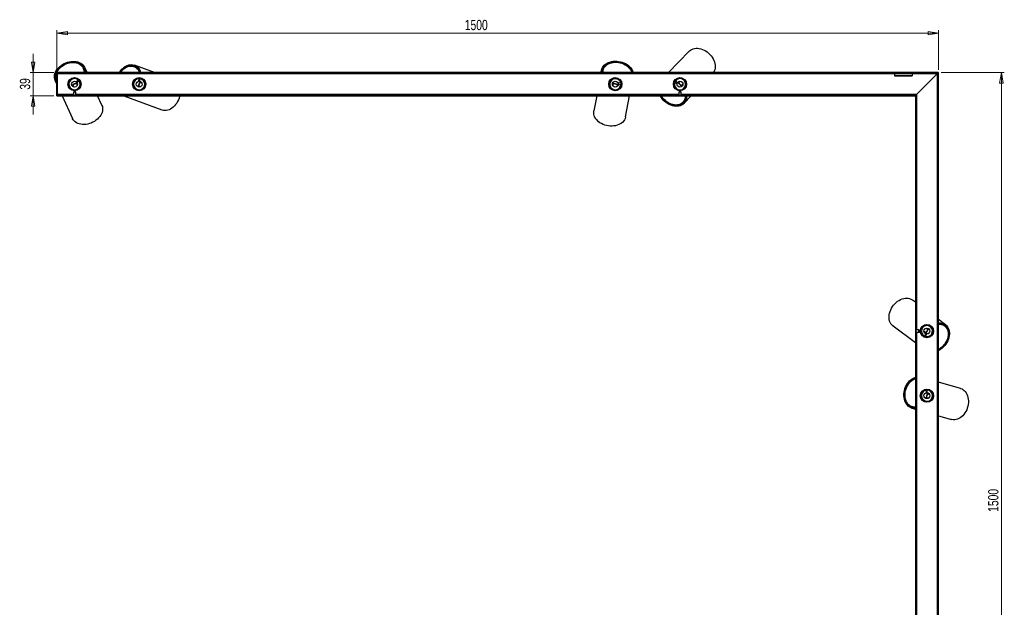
# Model space of a CAD drawing. Header units: millimetres. Extents: x 50 to 1141, y 437 to 837.
# Tile 3 of 4: x 412 to 747, y 637 to 837. Entities that reach past the tile are written whole.
import ezdxf

# ---------------------------------------------------------------- set-up
doc = ezdxf.new("R2010")
doc.units = ezdxf.units.MM
doc.styles.add('SLDTEXTSTYLE0', font='TXT', dxfattribs={"width": 0.75})
doc.dimstyles.new('SLDDIMSTYLE1', dxfattribs={"dimtxt": 3.5, "dimasz": 3.556, "dimexe": 0, "dimexo": 0.0625, "dimgap": 0.875, "dimtad": 1, "dimdec": 0, "dimlfac": 5, "dimrnd": 1e-09, "dimzin": 12, "dimdsep": 46, "dimtxsty": 'SLDTEXTSTYLE0', "dimblk1": 'CLOSED', "dimblk2": 'CLOSED', "dimsah": 1, "dimcen": 0.09, "dimadec": 0, "dimazin": 3, "dimtfac": 1, "dimtdec": 0, "dimtmove": 0, "dimatfit": 0, "dimldrblk": 'CLOSED', "dimfxl": 0, "dimfrac": 2, "dimtolj": 1, "dimtzin": 12, "dimarcsym": 0})
doc.dimstyles.new('SLDDIMSTYLE2', dxfattribs={"dimtxt": 3.5, "dimasz": 3.556, "dimexe": 0, "dimexo": 0.0625, "dimgap": 0.875, "dimtad": 1, "dimdec": 0, "dimlfac": 5, "dimrnd": 1e-09, "dimzin": 12, "dimdsep": 46, "dimtxsty": 'SLDTEXTSTYLE0', "dimblk1": 'CLOSED', "dimblk2": 'CLOSED', "dimsah": 1, "dimcen": 0.09, "dimadec": 0, "dimazin": 3, "dimtfac": 1, "dimtdec": 0, "dimtofl": 0, "dimtmove": 0, "dimatfit": 3, "dimldrblk": 'CLOSED', "dimfxl": 0, "dimfrac": 2, "dimtolj": 1, "dimtzin": 12, "dimarcsym": 0})

# ---------------------------------------------------------------- blocks, each defined once
blk = doc.blocks.new('_Closed')
at = {"color": 0, "linetype": 'ByBlock', "lineweight": -2}
for p, q in [((-1, 0.166667), (0, 0)), ((-1, 0.166667), (-1, -0.166667)), ((0, 0), (-1, -0.166667)), ((0, 0), (-1, 0))]:
    blk.add_line(p, q, dxfattribs=at)
blk = doc.blocks.new('_D_1')
at = {"color": 7, "linetype": 'Continuous', "lineweight": 0}
for p, q in [((416.57, 818.65), (416.57, 825)), ((423.66, 818.65), (415.57, 818.65)), ((416.57, 818.65), (416.57, 810.79)), ((423.66, 810.79), (415.57, 810.79)), ((416.57, 810.79), (416.57, 804.44))]:
    blk.add_line(p, q, dxfattribs=at)
at = {"color": 7, "linetype": 'Continuous', "lineweight": 18, "xscale": 3.556, "yscale": 3.556}
for p, rotation in [((416.57, 818.65, 9.65), 270.0000000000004), ((416.57, 810.79, 9.65), 90.0000000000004)]:
    blk.add_blockref('_Closed', p, dxfattribs=dict(at, rotation=rotation))
at = {"color": 7, "linetype": 'Continuous', "lineweight": 18, "insert": (412.06, 812.85), "char_height": 3.5, "attachment_point": 1, "rotation": 90, "style": 'SLDTEXTSTYLE0'}
blk.add_mtext('39', dxfattribs=at)
blk = doc.blocks.new('_D_2')
at = {"color": 7, "linetype": 'Continuous', "lineweight": 0}
for p, q in [((424.66, 819.49), (424.66, 833.11)), ((424.66, 832.11), (724.62, 832.11)), ((724.62, 819.6), (724.62, 833.11))]:
    blk.add_line(p, q, dxfattribs=at)
at = {"color": 7, "linetype": 'Continuous', "lineweight": 18, "xscale": 3.556, "yscale": 3.556, "rotation": 180.000000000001}
blk.add_blockref('_Closed', (424.66, 832.11, 9.65), dxfattribs=at)
at = {"color": 7, "linetype": 'Continuous', "lineweight": 18, "xscale": 3.556, "yscale": 3.556}
blk.add_blockref('_Closed', (724.62, 832.11, 9.65), dxfattribs=at)
at = {"color": 7, "linetype": 'Continuous', "lineweight": 18, "insert": (563.44, 836.62), "char_height": 3.5, "attachment_point": 1, "style": 'SLDTEXTSTYLE0'}
blk.add_mtext('1500', dxfattribs=at)
blk = doc.blocks.new('_D_3')
at = {"color": 7, "linetype": 'Continuous', "lineweight": 0}
for p, q in [((725.57, 818.65), (747.02, 818.65)), ((746.02, 818.65), (746.02, 518.69)), ((725.6, 518.69), (747.02, 518.69))]:
    blk.add_line(p, q, dxfattribs=at)
at = {"color": 7, "linetype": 'Continuous', "lineweight": 18, "xscale": 3.556, "yscale": 3.556}
for p, rotation in [((746.02, 818.65, 9.65), 90.0000000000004), ((746.02, 518.69, 9.65), 270.0000000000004)]:
    blk.add_blockref('_Closed', p, dxfattribs=dict(at, rotation=rotation))
at = {"color": 7, "linetype": 'Continuous', "lineweight": 18, "insert": (741.51, 669.15), "char_height": 3.5, "attachment_point": 1, "rotation": 90, "style": 'SLDTEXTSTYLE0'}
blk.add_mtext('1500', dxfattribs=at)

msp = doc.modelspace()

# ---------------------------------------------------------------- linework, layer by layer
at = {"color": 7, "linetype": 'Continuous', "lineweight": 25}
for p, q in [((639.83, 825.95), (632.81, 818.65)), ((451.12, 820.84), (451.06, 820.66)), ((457.84, 818.65), (451.07, 821.19)), ((424.66, 818.65), (424.66, 818.49)), ((724.57, 818.65), (424.66, 818.65)), ((424.66, 810.95), (424.66, 818.49)), ((724.57, 818.49), (424.66, 818.49)), ((424.86, 810.95), (424.86, 818.49)), ((433.76, 819.97), (433.65, 820.21)), ((433.9, 820.14), (433.72, 820.06)), ((433.93, 819.49), (434.06, 819.55)), ((434.92, 818.65), (434.11, 820.42)), ((451.15, 820.63), (450.9, 820.72)), ((451.6, 820.41), (451.65, 820.54)), ((609.95, 819.43), (609.8, 818.65)), ((610.41, 819.17), (610.22, 819.21)), ((610.44, 819.34), (610.39, 819.07)), ((709.66, 818.49), (709.66, 818.44)), ((709.66, 818.44), (709.66, 817.79)), ((709.66, 818.44), (715.66, 818.44)), ((709.66, 817.79), (715.66, 817.79)), ((709.66, 817.79), (709.66, 817.61)), ((709.66, 817.61), (715.66, 817.61)), ((715.66, 818.49), (715.66, 818.44)), ((715.66, 818.44), (715.66, 817.79)), ((715.66, 817.79), (715.66, 817.61)), ((724.22, 818.25), (717.16, 811.19)), ((724.62, 818.6), (724.46, 818.6)), ((724.46, 518.69), (724.46, 818.6)), ((724.57, 818.65), (724.57, 818.49)), ((724.62, 518.69), (724.62, 818.6)), ((424.1, 815.86), (424.66, 814.62)), ((424.62, 815.91), (424.44, 815.83)), ((424.55, 816.07), (424.66, 815.83)), ((428.52, 814.19), (428.47, 814.19)), ((428.63, 815.56), (428.6, 815.62)), ((428.77, 815.85), (428.75, 815.9)), ((428.83, 816.03), (428.93, 816.07)), ((428.86, 816.07), (428.96, 816.12)), ((430.24, 813.95), (430.07, 814.32)), ((430.72, 816.92), (430.82, 816.96)), ((430.78, 816.91), (430.87, 816.96)), ((431.02, 816.94), (431.05, 816.88)), ((431.89, 816.17), (431.26, 815.57)), ((431.26, 815.57), (431.54, 815.28)), ((431.33, 816.86), (431.36, 816.8)), ((431.35, 814.9), (431.51, 814.53)), ((431.54, 815.28), (432.16, 815.88)), ((432.49, 816.02), (432.46, 815.99)), ((432.58, 815.89), (432.54, 815.85)), ((432.7, 815.68), (432.66, 815.64)), ((450.43, 814.41), (450.47, 814.51)), ((450.44, 814.35), (450.48, 814.45)), ((450.53, 814.18), (450.47, 814.2)), ((451.15, 816.31), (451.19, 816.42)), ((451.19, 816.36), (451.23, 816.45)), ((451.35, 816.54), (451.41, 816.52)), ((451.62, 816.71), (451.68, 816.69)), ((452.5, 816.61), (452.48, 815.74)), ((452.48, 815.74), (452.88, 815.73)), ((452.88, 815.73), (452.9, 816.6)), ((453.02, 815.33), (453.4, 815.19)), ((453.04, 816.93), (453.04, 816.88)), ((453.19, 816.9), (453.19, 816.85)), ((453.42, 816.83), (453.42, 816.78)), ((454.64, 815.68), (454.7, 815.66)), ((612.5, 815.14), (612.46, 815.16)), ((612.56, 815.37), (612.52, 815.4)), ((612.61, 815.52), (612.57, 815.55)), ((613.48, 816.58), (613.5, 816.64)), ((613.77, 816.73), (613.78, 816.79)), ((613.88, 814.33), (613.95, 814.73)), ((613.92, 816.84), (614.02, 816.82)), ((613.97, 816.86), (614.08, 816.84)), ((615.33, 814.47), (615.25, 814.07)), ((616.5, 815.2), (615.64, 815.07)), ((615.64, 815.07), (615.7, 814.67)), ((615.7, 814.67), (616.56, 814.8)), ((615.97, 816.48), (616.08, 816.46)), ((616.02, 816.45), (616.12, 816.43)), ((616.24, 816.32), (616.22, 816.26)), ((616.45, 816.09), (616.43, 816.02)), ((616.88, 814.33), (616.83, 814.32)), ((616.91, 814.73), (616.86, 814.72)), ((616.91, 814.57), (616.86, 814.56)), ((634.42, 814.55), (634.46, 814.6)), ((634.46, 814.23), (634.51, 814.28)), ((634.77, 815.94), (634.82, 815.92)), ((634.86, 816.07), (634.91, 816.05)), ((634.86, 815.32), (635.65, 814.96)), ((635.02, 816.25), (635.06, 816.23)), ((635.82, 815.32), (635.03, 815.68)), ((635.65, 814.96), (635.82, 815.32)), ((636.24, 815.29), (636.52, 815.58)), ((636.55, 816.91), (636.6, 816.97)), ((637.53, 814.61), (637.25, 814.32)), ((638.91, 814.75), (638.86, 814.7)), ((424.66, 810.79), (424.66, 810.95)), ((424.66, 810.95), (716.66, 810.95)), ((424.66, 810.79), (716.66, 810.79)), ((426.41, 810.79), (429.92, 803.07)), ((428.57, 814.04), (428.52, 814.04)), ((428.65, 813.82), (428.6, 813.81)), ((429.86, 812.61), (429.83, 812.68)), ((430.66, 812.39), (430.26, 811.99)), ((430.26, 811.99), (430.26, 810.95)), ((430.26, 811.99), (430.26, 811.99)), ((431.06, 811.99), (430.26, 811.99)), ((431.06, 811.99), (430.66, 812.39)), ((431.06, 810.95), (431.06, 811.99)), ((432.74, 814.01), (432.77, 813.94)), ((439.93, 807.63), (438.49, 810.79)), ((447.48, 810.79), (460.36, 805.95)), ((450.63, 813.88), (450.56, 813.9)), ((451.52, 812.84), (451.48, 812.8)), ((451.65, 812.76), (451.62, 812.72)), ((451.87, 812.66), (451.84, 812.62)), ((452.9, 813.88), (452.53, 814.02)), ((453.58, 812.66), (453.51, 812.69)), ((608.33, 810.79), (607.35, 805.62)), ((612.8, 813.46), (612.81, 813.53)), ((615.95, 812.94), (615.94, 812.87)), ((618.16, 803.59), (619.52, 810.79)), ((634.58, 814.02), (634.5, 814.09)), ((634.6, 813.96), (634.52, 814.04)), ((636.06, 812.55), (635.99, 812.62)), ((636.12, 812.53), (636.04, 812.61)), ((636.66, 812.39), (636.26, 811.99)), ((636.26, 811.99), (636.26, 810.95)), ((636.26, 811.99), (636.26, 811.99)), ((637.06, 811.99), (636.26, 811.99)), ((636.31, 812.55), (636.27, 812.5)), ((636.63, 812.52), (636.58, 812.47)), ((637.06, 811.99), (636.66, 812.39)), ((637.06, 810.95), (637.06, 811.99)), ((637.93, 812.92), (637.96, 812.88)), ((638.02, 808.19), (640.51, 810.79)), ((638.06, 813.02), (638.08, 812.97)), ((638.24, 813.18), (638.26, 813.13)), ((709.66, 811.15), (709.66, 810.95)), ((715.66, 811.15), (709.66, 811.15)), ((715.66, 811.15), (715.66, 810.95)), ((716.66, 810.79), (716.66, 810.95)), ((716.66, 810.95), (716.66, 810.95)), ((637.66, 808.54), (637.84, 808.73)), ((637.78, 808.66), (637.92, 808.53)), ((638.26, 809.03), (638.16, 809.13)), ((716.76, 810.69), (716.92, 810.69)), ((716.76, 810.69), (716.76, 518.69)), ((716.92, 810.69), (716.92, 518.69)), ((716.92, 810.69), (716.92, 810.69)), ((716.76, 740.48), (715.73, 741.25)), ((726.99, 732.85), (724.62, 734.62)), ((709.15, 732.44), (716.76, 726.76)), ((717.96, 731.09), (716.92, 731.09)), ((718.36, 730.69), (717.96, 731.09)), ((717.96, 731.08), (717.96, 731.09)), ((717.96, 730.29), (717.96, 731.08)), ((717.96, 730.29), (718.36, 730.69)), ((718.52, 730.31), (718.46, 730.35)), ((720.17, 730.2), (719.85, 730.44)), ((720.38, 732.92), (720.44, 732.87)), ((720.69, 731.56), (721.01, 731.32)), ((722.02, 732.44), (722.06, 732.47)), ((722.2, 732.29), (722.24, 732.32)), ((722.31, 732.17), (722.35, 732.2)), ((722.92, 730.37), (722.85, 730.28)), ((722.92, 730.42), (722.86, 730.34)), ((722.88, 730.93), (722.93, 730.89)), ((722.89, 730.61), (722.94, 730.57)), ((726.14, 732.98), (726.05, 732.87)), ((726.69, 732.45), (726.48, 732.61)), ((726.56, 732.55), (726.68, 732.7)), ((716.92, 730.29), (717.96, 730.29)), ((719.37, 728.87), (719.39, 728.92)), ((719.57, 728.74), (719.59, 728.78)), ((719.71, 728.66), (719.73, 728.71)), ((720.19, 729.77), (719.93, 728.95)), ((720.57, 729.65), (720.19, 729.77)), ((720.31, 728.83), (720.57, 729.65)), ((721.14, 728.48), (721.08, 728.52)), ((721.44, 728.57), (721.39, 728.6)), ((721.64, 728.71), (721.58, 728.62)), ((721.7, 728.73), (721.63, 728.64)), ((719.05, 710.15), (719.08, 710.26)), ((719.09, 710.2), (719.12, 710.3)), ((719.23, 710.4), (719.29, 710.38)), ((719.48, 710.59), (719.55, 710.57)), ((720.37, 710.56), (720.43, 709.69)), ((720.83, 709.72), (720.77, 710.59)), ((720.88, 710.93), (720.88, 710.88)), ((721.03, 710.91), (721.04, 710.86)), ((721.27, 710.86), (721.27, 710.81)), ((732.09, 711.19), (724.62, 713.29)), ((718.5, 708.19), (718.52, 708.3)), ((718.51, 708.14), (718.54, 708.24)), ((718.61, 707.98), (718.55, 707.99)), ((718.73, 707.68), (718.67, 707.7)), ((720.43, 709.69), (720.83, 709.72)), ((721, 707.87), (720.62, 707.98)), ((721, 709.33), (721.38, 709.22)), ((722.58, 709.82), (722.65, 709.8)), ((715.58, 704.42), (716.76, 704.08)), ((715.71, 704.9), (715.97, 704.82)), ((715.87, 704.85), (715.82, 704.66)), ((716.43, 704.6), (716.46, 704.73)), ((719.71, 706.72), (719.68, 706.68)), ((719.85, 706.65), (719.82, 706.61)), ((720.08, 706.57), (720.05, 706.53)), ((721.78, 706.72), (721.71, 706.74)), ((724.62, 701.87), (729.1, 700.6))]:
    msp.add_line(p, q, dxfattribs=at)
at = {"color": 8, "linetype": 'Continuous', "lineweight": 25}
for p, q in [((709.66, 818.25), (424.86, 818.25)), ((724.22, 818.25), (715.66, 818.25)), ((724.22, 818.25), (724.22, 518.89)), ((430.26, 811.19), (424.86, 811.19)), ((636.26, 811.19), (431.06, 811.19)), ((717.16, 811.19), (637.06, 811.19)), ((717.16, 811.19), (717.16, 731.09)), ((717.16, 730.29), (717.16, 525.09))]:
    msp.add_line(p, q, dxfattribs=at)
at = {"color": 7, "linetype": 'Continuous', "lineweight": 25, "flags": 128}
for points in [[(639.83, 825.95), (639.91, 826.03), (640.27, 826.33), (640.68, 826.57), (641.13, 826.76), (641.61, 826.88), (642.12, 826.94), (642.65, 826.95), (643.2, 826.88), (643.76, 826.76), (644.31, 826.57), (644.86, 826.33), (645.4, 826.04), (645.91, 825.69), (646.4, 825.29), (646.85, 824.86), (647.26, 824.39), (647.63, 823.89), (647.95, 823.36), (648.21, 822.83), (648.42, 822.28), (648.56, 821.73), (648.65, 821.18), (648.67, 820.65), (648.62, 820.14), (648.52, 819.65), (648.35, 819.2), (648.12, 818.78), (648.03, 818.65)], [(424.66, 815.02), (424.55, 815.15), (424.27, 815.53), (424.06, 815.95), (423.91, 816.39), (423.83, 816.86), (423.82, 817.35), (423.88, 817.84), (424.01, 818.34), (424.2, 818.84), (424.46, 819.33), (424.78, 819.8), (425.16, 820.25), (425.59, 820.67), (426.06, 821.06), (426.58, 821.41), (427.12, 821.72), (427.7, 821.98), (428.29, 822.19), (428.89, 822.35), (429.5, 822.45), (430.1, 822.5), (430.68, 822.49), (431.25, 822.42), (431.79, 822.29), (432.29, 822.11), (432.75, 821.88), (433.17, 821.6), (433.52, 821.28), (433.83, 820.91), (434.07, 820.51), (434.24, 820.07), (434.35, 819.61), (434.39, 819.13), (434.36, 818.65)], [(424.66, 815.48), (424.47, 815.79), (424.28, 816.2), (424.16, 816.64), (424.11, 817.09), (424.12, 817.56), (424.2, 818.04), (424.35, 818.52), (424.56, 818.99), (424.84, 819.45), (425.17, 819.9), (425.55, 820.32), (425.98, 820.71), (426.45, 821.06), (426.96, 821.38), (427.5, 821.66), (428.06, 821.88), (428.63, 822.06), (429.21, 822.18), (429.79, 822.25), (430.36, 822.26), (430.91, 822.22), (431.44, 822.12), (431.94, 821.97), (432.39, 821.77), (432.81, 821.52), (433.17, 821.22), (433.48, 820.88), (433.73, 820.5), (433.92, 820.1), (434.04, 819.66), (434.09, 819.21), (434.08, 818.74), (434.07, 818.65)], [(424.66, 815.85), (424.65, 815.87), (424.47, 816.28), (424.35, 816.71), (424.3, 817.17), (424.32, 817.64), (424.41, 818.12), (424.57, 818.6), (424.8, 819.07), (425.09, 819.52), (425.43, 819.96), (425.83, 820.37), (426.28, 820.75), (426.77, 821.09), (427.29, 821.39), (427.84, 821.64), (428.41, 821.84), (428.98, 821.98), (429.56, 822.07), (430.14, 822.1), (430.69, 822.08), (431.23, 822), (431.73, 821.86), (432.2, 821.66), (432.62, 821.42), (432.98, 821.13), (433.3, 820.79), (433.55, 820.42), (433.74, 820.01), (433.85, 819.57), (433.9, 819.12), (433.88, 818.65), (433.88, 818.65)], [(445.88, 818.65), (446.02, 818.87), (446.37, 819.37), (446.77, 819.83), (447.19, 820.23), (447.64, 820.59), (448.11, 820.88), (448.59, 821.11), (449.08, 821.27), (449.57, 821.36), (450.06, 821.38), (450.53, 821.34), (450.98, 821.22), (451.41, 821.04), (451.81, 820.79), (452.18, 820.47), (452.51, 820.1), (452.79, 819.68), (453.02, 819.21), (453.2, 818.69), (453.22, 818.65)], [(446.14, 818.65), (446.36, 818.98), (446.73, 819.43), (447.12, 819.85), (447.54, 820.2), (447.98, 820.51), (448.44, 820.75), (448.91, 820.93), (449.38, 821.05), (449.85, 821.09), (450.3, 821.07), (450.75, 820.98), (451.17, 820.82), (451.56, 820.6), (451.92, 820.32), (452.24, 819.98), (452.52, 819.59), (452.76, 819.15), (452.95, 818.66), (452.95, 818.65)], [(446.32, 818.65), (446.34, 818.68), (446.69, 819.15), (447.07, 819.58), (447.48, 819.95), (447.92, 820.27), (448.38, 820.53), (448.84, 820.72), (449.31, 820.84), (449.78, 820.9), (450.24, 820.88), (450.68, 820.79), (451.1, 820.63), (451.49, 820.41), (451.85, 820.12), (452.17, 819.78), (452.44, 819.38), (452.67, 818.93), (452.77, 818.65)], [(609.91, 818.65), (609.9, 819.06), (609.97, 819.52), (610.11, 819.97), (610.31, 820.4), (610.58, 820.8), (610.92, 821.18), (611.31, 821.51), (611.75, 821.8), (612.25, 822.05), (612.78, 822.26), (613.35, 822.41), (613.94, 822.51), (614.55, 822.55), (615.18, 822.54), (615.8, 822.48), (616.42, 822.36), (617.03, 822.2), (617.61, 821.98), (618.16, 821.71), (618.68, 821.4), (619.15, 821.06), (619.58, 820.68), (619.94, 820.26), (620.25, 819.83), (620.5, 819.37), (620.67, 818.91), (620.74, 818.65)], [(610.2, 818.65), (610.2, 818.71), (610.21, 819.16), (610.3, 819.6), (610.45, 820.03), (610.67, 820.43), (610.95, 820.81), (611.29, 821.15), (611.69, 821.46), (612.13, 821.72), (612.62, 821.94), (613.15, 822.11), (613.71, 822.24), (614.28, 822.31), (614.88, 822.33), (615.47, 822.3), (616.07, 822.21), (616.66, 822.07), (617.23, 821.89), (617.77, 821.65), (618.29, 821.38), (618.76, 821.06), (619.18, 820.71), (619.56, 820.32), (619.88, 819.91), (620.14, 819.48), (620.33, 819.04), (620.44, 818.65)], [(610.4, 818.65), (610.4, 818.67), (610.41, 819.12), (610.49, 819.56), (610.65, 819.98), (610.87, 820.39), (611.16, 820.76), (611.51, 821.1), (611.92, 821.39), (612.37, 821.65), (612.87, 821.86), (613.4, 822.02), (613.97, 822.12), (614.55, 822.17), (615.15, 822.17), (615.75, 822.11), (616.34, 822), (616.92, 821.84), (617.47, 821.62), (618, 821.36), (618.48, 821.06), (618.93, 820.72), (619.31, 820.34), (619.65, 819.94), (619.92, 819.51), (620.12, 819.07), (620.25, 818.65)], [(610.35, 818.65), (610.36, 818.86), (610.39, 819.07)], [(430.62, 814.81), (430.28, 814.63), (429.98, 814.41)], [(431.34, 815.03), (430.98, 814.95), (430.62, 814.81)], [(431.52, 815.22), (431.43, 815.16), (431.36, 815.08), (431.33, 814.98), (431.35, 814.9), (431.4, 814.83), (431.49, 814.79), (431.6, 814.79), (431.66, 814.8)], [(431.51, 814.53), (431.57, 814.46), (431.62, 814.44)], [(452.57, 814.75), (452.45, 814.38), (452.4, 814.02)], [(452.92, 815.42), (452.73, 815.1), (452.57, 814.75)], [(452.91, 815.68), (452.89, 815.58), (452.9, 815.47), (452.95, 815.38), (453.02, 815.33), (453.11, 815.32), (453.2, 815.36), (453.28, 815.43), (453.31, 815.48)], [(453.4, 815.19), (453.48, 815.18), (453.54, 815.2)], [(454.88, 815.07), (454.87, 815.01), (454.85, 814.93)], [(613.8, 814.21), (613.84, 814.25), (613.88, 814.33)], [(614.68, 814.82), (614.3, 814.86), (613.93, 814.85)], [(615.4, 814.58), (615.05, 814.72), (614.68, 814.82)], [(615.66, 814.63), (615.55, 814.64), (615.44, 814.61), (615.36, 814.55), (615.33, 814.47), (615.33, 814.38), (615.38, 814.3), (615.47, 814.23), (615.52, 814.21)], [(635.87, 815.33), (635.96, 815.27), (636.07, 815.24), (636.16, 815.24), (636.24, 815.29), (636.28, 815.37), (636.29, 815.46), (636.25, 815.57), (636.22, 815.61)], [(636.12, 815.23), (636.33, 814.93), (636.59, 814.64)], [(636.52, 815.58), (636.56, 815.66), (636.57, 815.71)], [(636.59, 814.64), (636.89, 814.4), (637.2, 814.2)], [(637.21, 816.9), (637.26, 816.86), (637.34, 816.81)], [(637.66, 814.66), (637.6, 814.65), (637.53, 814.61)], [(638.73, 815.47), (638.78, 815.4), (638.82, 815.35)], [(430.24, 813.81), (430.25, 813.86), (430.24, 813.95)], [(430.6, 812.52), (430.51, 812.49), (430.46, 812.48)], [(432.49, 813.4), (432.44, 813.37), (432.36, 813.32)], [(453.01, 813.78), (452.98, 813.83), (452.9, 813.88)], [(454.17, 813.12), (454.13, 813.04), (454.1, 812.99)], [(466.45, 810.79), (466.4, 810.56), (466.23, 809.96), (466.01, 809.37), (465.74, 808.81), (465.42, 808.27), (465.07, 807.77), (464.68, 807.32), (464.26, 806.91), (463.81, 806.56), (463.34, 806.27), (462.86, 806.04), (462.37, 805.88), (461.88, 805.78), (461.4, 805.75), (460.93, 805.8), (460.47, 805.91), (460.36, 805.95)], [(613.35, 812.95), (613.26, 812.98), (613.2, 813)], [(615.4, 812.59), (615.34, 812.59), (615.24, 812.6)], [(615.25, 814.07), (615.26, 813.99), (615.28, 813.93)], [(638.92, 810.79), (638.91, 810.29), (638.84, 809.79), (638.71, 809.32), (638.51, 808.88), (638.26, 808.48), (637.95, 808.13), (637.59, 807.82), (637.18, 807.58), (636.74, 807.39), (636.25, 807.26), (635.74, 807.2), (635.21, 807.19), (634.66, 807.26), (634.1, 807.38), (633.55, 807.56), (632.99, 807.81), (632.46, 808.1), (631.94, 808.45), (631.45, 808.85), (631, 809.28), (630.58, 809.76), (630.22, 810.26), (629.9, 810.78), (629.9, 810.79)], [(638.66, 810.79), (638.66, 810.76), (638.64, 810.26), (638.55, 809.79), (638.41, 809.34), (638.21, 808.93), (637.95, 808.56), (637.63, 808.24), (637.27, 807.97), (636.87, 807.75), (636.43, 807.59), (635.95, 807.49), (635.45, 807.45), (634.94, 807.47), (634.41, 807.56), (633.87, 807.7), (633.34, 807.9), (632.82, 808.16), (632.31, 808.47), (631.83, 808.82), (631.38, 809.22), (630.96, 809.66), (630.58, 810.13), (630.26, 810.62), (630.16, 810.79)], [(638.48, 810.79), (638.47, 810.42), (638.4, 809.94), (638.26, 809.49), (638.06, 809.07), (637.8, 808.7), (637.49, 808.38), (637.13, 808.11), (636.72, 807.9), (636.28, 807.75), (635.8, 807.65), (635.3, 807.63), (634.78, 807.66), (634.25, 807.76), (633.71, 807.92), (633.18, 808.14), (632.67, 808.42), (632.17, 808.75), (631.7, 809.12), (631.27, 809.54), (630.87, 810), (630.52, 810.48), (630.34, 810.79)], [(439.93, 807.63), (439.98, 807.52), (440.12, 807.08), (440.2, 806.61), (440.21, 806.13), (440.14, 805.63), (440.01, 805.13), (439.82, 804.64), (439.56, 804.15), (439.24, 803.68), (438.86, 803.23), (438.44, 802.81), (437.96, 802.42), (437.45, 802.07), (436.9, 801.77), (436.33, 801.51), (435.74, 801.3), (435.14, 801.14), (434.54, 801.04), (433.94, 800.99), (433.36, 801), (432.79, 801.07), (432.25, 801.19), (431.75, 801.37), (431.29, 801.6), (430.88, 801.88), (430.52, 802.2), (430.21, 802.56), (429.97, 802.97), (429.92, 803.07)], [(618.16, 803.59), (618.14, 803.47), (618, 803.02), (617.79, 802.6), (617.52, 802.2), (617.19, 801.83), (616.79, 801.5), (616.35, 801.2), (615.86, 800.96), (615.32, 800.76), (614.76, 800.6), (614.17, 800.51), (613.56, 800.46), (612.93, 800.47), (612.31, 800.53), (611.69, 800.65), (611.09, 800.82), (610.51, 801.04), (609.96, 801.3), (609.44, 801.61), (608.97, 801.95), (608.55, 802.33), (608.18, 802.74), (607.87, 803.18), (607.62, 803.63), (607.45, 804.09), (607.34, 804.57), (607.3, 805.04), (607.33, 805.5), (607.35, 805.62)], [(709.15, 732.44), (709.06, 732.51), (708.72, 732.83), (708.43, 733.2), (708.19, 733.62), (708, 734.09), (707.88, 734.58), (707.81, 735.11), (707.8, 735.66), (707.86, 736.23), (707.97, 736.8), (708.14, 737.38), (708.37, 737.95), (708.65, 738.5), (708.98, 739.03), (709.36, 739.54), (709.77, 740), (710.23, 740.43), (710.7, 740.81), (711.21, 741.14), (711.73, 741.41), (712.25, 741.63), (712.78, 741.78), (713.31, 741.86), (713.82, 741.88), (714.32, 741.84), (714.79, 741.73), (715.23, 741.55), (715.64, 741.32), (715.73, 741.25)], [(718.46, 730.96), (718.48, 731.02), (718.53, 731.1)], [(719.68, 732.64), (719.75, 732.71), (719.79, 732.75)], [(719.85, 730.44), (719.77, 730.47), (719.71, 730.47)], [(720.24, 730.09), (720.52, 730.33), (720.77, 730.63)], [(720.62, 731.69), (720.64, 731.63), (720.69, 731.56)], [(720.77, 730.63), (720.98, 730.95), (721.14, 731.29)], [(724.62, 733.46), (724.8, 733.47), (725.31, 733.47), (725.79, 733.39), (726.25, 733.25), (726.68, 733.05), (727.07, 732.79), (727.41, 732.47), (727.71, 732.1), (727.95, 731.67), (728.14, 731.21), (728.26, 730.71), (728.33, 730.18), (728.34, 729.63), (728.29, 729.06), (728.18, 728.49), (728, 727.91), (727.78, 727.34), (727.49, 726.78), (727.16, 726.25), (726.79, 725.75), (726.37, 725.28), (725.92, 724.85), (725.43, 724.47), (724.93, 724.14), (724.62, 723.97)], [(724.62, 733.19), (724.86, 733.2), (725.35, 733.18), (725.81, 733.09), (726.24, 732.94), (726.64, 732.73), (727, 732.46), (727.31, 732.13), (727.58, 731.76), (727.79, 731.34), (727.95, 730.89), (728.05, 730.4), (728.09, 729.88), (728.07, 729.34), (728, 728.79), (727.87, 728.24), (727.68, 727.69), (727.43, 727.15), (727.14, 726.63), (726.8, 726.13), (726.42, 725.66), (726, 725.23), (725.55, 724.84), (725.08, 724.51), (724.62, 724.24)], [(724.62, 733.01), (724.73, 733.02), (725.22, 733), (725.68, 732.92), (726.11, 732.78), (726.51, 732.57), (726.87, 732.3), (727.18, 731.98), (727.45, 731.6), (727.65, 731.18), (727.8, 730.71), (727.89, 730.22), (727.92, 729.7), (727.89, 729.16), (727.8, 728.61), (727.65, 728.06), (727.44, 727.51), (727.17, 726.97), (726.86, 726.46), (726.5, 725.98), (726.09, 725.53), (725.66, 725.13), (725.19, 724.77), (724.71, 724.47), (724.62, 724.42)], [(720.18, 729.83), (720.23, 729.93), (720.25, 730.03), (720.23, 730.13), (720.17, 730.2), (720.09, 730.23), (720, 730.22), (719.9, 730.17), (719.86, 730.14)], [(716.76, 704.32), (716.41, 704.3), (715.94, 704.34), (715.49, 704.44), (715.05, 704.62), (714.64, 704.86), (714.26, 705.17), (713.92, 705.53), (713.62, 705.95), (713.37, 706.42), (713.17, 706.94), (713.01, 707.49), (712.91, 708.06), (712.87, 708.66), (712.87, 709.28), (712.94, 709.9), (713.06, 710.51), (713.23, 711.12), (713.45, 711.71), (713.72, 712.27), (714.03, 712.8), (714.38, 713.29), (714.77, 713.73), (715.19, 714.11), (715.63, 714.44), (716.1, 714.71), (716.57, 714.91), (716.76, 714.98)], [(716.76, 704.61), (716.31, 704.6), (715.87, 704.65), (715.44, 704.78), (715.03, 704.97), (714.64, 705.22), (714.3, 705.53), (713.98, 705.91), (713.71, 706.33), (713.49, 706.79), (713.31, 707.3), (713.19, 707.84), (713.11, 708.4), (713.09, 708.99), (713.13, 709.58), (713.21, 710.17), (713.35, 710.76), (713.54, 711.33), (713.78, 711.88), (714.06, 712.4), (714.38, 712.89), (714.74, 713.33), (715.12, 713.73), (715.54, 714.07), (715.98, 714.35), (716.43, 714.57), (716.76, 714.68)], [(716.76, 704.81), (716.37, 704.79), (715.93, 704.85), (715.49, 704.97), (715.09, 705.16), (714.71, 705.42), (714.36, 705.74), (714.06, 706.12), (713.79, 706.55), (713.58, 707.02), (713.42, 707.54), (713.31, 708.09), (713.25, 708.66), (713.25, 709.24), (713.31, 709.83), (713.42, 710.43), (713.58, 711.01), (713.8, 711.57), (714.06, 712.1), (714.37, 712.6), (714.71, 713.06), (715.09, 713.47), (715.5, 713.82), (715.93, 714.12), (716.38, 714.35), (716.76, 714.49)], [(732.09, 711.19), (732.2, 711.15), (732.63, 710.98), (733.04, 710.73), (733.41, 710.42), (733.75, 710.06), (734.05, 709.64), (734.3, 709.17), (734.5, 708.66), (734.65, 708.11), (734.75, 707.53), (734.8, 706.93), (734.79, 706.32), (734.73, 705.7), (734.61, 705.09), (734.44, 704.48), (734.22, 703.9), (733.95, 703.34), (733.64, 702.81), (733.29, 702.32), (732.9, 701.89), (732.48, 701.5), (732.04, 701.17), (731.58, 700.9), (731.11, 700.69), (730.63, 700.56), (730.15, 700.49), (729.68, 700.5), (729.21, 700.57), (729.1, 700.6)], [(720.59, 708.72), (720.51, 708.34), (720.49, 707.97)], [(720.89, 709.41), (720.72, 709.08), (720.59, 708.72)], [(720.86, 709.67), (720.85, 709.56), (720.87, 709.46), (720.92, 709.37), (721, 709.33), (721.08, 709.33), (721.17, 709.37), (721.24, 709.45), (721.27, 709.5)], [(721.11, 707.78), (721.08, 707.83), (721, 707.87)], [(721.38, 709.22), (721.47, 709.22), (721.52, 709.24)], [(722.33, 707.22), (722.29, 707.14), (722.27, 707.08)], [(722.87, 709.23), (722.87, 709.17), (722.85, 709.08)]]:
    msp.add_lwpolyline(points, dxfattribs=at)
at = {"color": 7, "linetype": 'Continuous', "lineweight": 25}
for centre, radius in [((430.66, 814.72), 2.25), ((430.66, 814.72), 2.2), ((430.66, 814.72), 1), ((452.66, 814.72), 2.25), ((452.66, 814.72), 2.2), ((452.66, 814.72), 1), ((614.66, 814.72), 2.25), ((614.66, 814.72), 2.2), ((614.66, 814.72), 1), ((636.66, 814.72), 2.25), ((636.66, 814.72), 2.2), ((636.66, 814.72), 1), ((720.69, 730.69), 2.25), ((720.69, 730.69), 2.2), ((720.69, 730.69), 1), ((720.69, 708.69), 2.25), ((720.69, 708.69), 2.2), ((720.69, 708.69), 1)]:
    msp.add_circle(centre, radius, dxfattribs=at)
for centre, radius, start, end in [((431.13, 818.78), 2.89, 357.2752, 24.2082), ((450.01, 817.76), 3.08, 28.2737, 68.3352), ((430.66, 814.72), 1.9, 49.8168, 37.7322), ((429.85, 814.17), 0.269, 34.0382, 120.7394), ((429.83, 814.25), 0.258, 297.6254, 15.8079), ((431.31, 813.27), 1.63, 114.0297, 139.4638), ((431.33, 813.28), 1.63, 89.5116, 114.9458), ((452.66, 814.72), 1.9, 94.7518, 82.6672), ((454.14, 814.15), 1.63, 158.9647, 184.3988), ((454.15, 814.17), 1.63, 134.4466, 159.8808), ((614.66, 814.72), 1.9, 14.6712, 2.5866), ((613.71, 814.81), 0.258, 262.4798, 340.6623), ((613.68, 814.73), 0.269, 358.8926, 85.5938), ((614.35, 813.16), 1.63, 78.8841, 104.3182), ((614.38, 813.16), 1.63, 54.366, 79.8002), ((636.66, 814.72), 1.9, 161.4505, 149.3659), ((637.75, 815.87), 1.63, 201.1453, 226.5795), ((637.77, 815.85), 1.63, 225.6634, 251.0975), ((637.47, 814.17), 0.269, 145.672, 232.3732), ((637.41, 814.11), 0.258, 49.2591, 127.4417), ((448.32, 814.01), 3.32, 256.2194, 283.7806), ((452.48, 813.75), 0.269, 78.9733, 165.6745), ((452.4, 813.79), 0.258, 342.5604, 60.743), ((635.58, 810.83), 3.08, 317.209, 357.2705), ((720.69, 730.69), 1.9, 258.5947, 246.5101), ((719.41, 731.63), 1.63, 298.2895, 323.7237), ((719.43, 731.65), 1.63, 322.8076, 348.2417), ((721.2, 731.5), 0.258, 146.4033, 224.5859), ((721.13, 731.56), 0.269, 242.8162, 329.5174), ((724.71, 730.18), 3, 53.9184, 91.7599), ((720.69, 708.69), 1.9, 99.5766, 87.4919), ((720.59, 707.71), 0.269, 83.798, 170.4992), ((722.21, 708.25), 1.63, 163.7894, 189.2236), ((720.51, 707.75), 0.258, 347.3852, 65.5677), ((722.22, 708.27), 1.63, 139.2714, 164.7056), ((716.73, 707.53), 2.81, 254.3182, 270.629)]:
    msp.add_arc(centre, radius, start, end, dxfattribs=at)
for points, knots in [([(724.22, 818.25), (724.26, 818.3), (724.32, 818.38), (724.36, 818.46), (724.38, 818.49)], [0, 0, 0, 0, 0.627765, 1, 1, 1, 1]), ([(724.46, 818.4), (724.43, 818.39), (724.35, 818.35), (724.27, 818.28), (724.22, 818.25)], [0, 0, 0, 0, 0.372235, 1, 1, 1, 1]), ([(717.16, 811.19), (717.12, 811.16), (717.08, 811.13), (716.99, 811.07), (716.95, 811.04), (716.87, 811), (716.83, 810.98), (716.74, 810.95), (716.7, 810.95), (716.66, 810.95)], [0, 0, 0, 0, 0.25, 0.25, 0.5, 0.5, 0.75, 0.75, 1, 1, 1, 1]), ([(716.81, 810.83), (716.8, 810.83), (716.75, 810.79), (716.7, 810.79), (716.66, 810.79)], [0, 0, 0, 0, 0.143454, 1, 1, 1, 1]), ([(716.76, 810.69), (716.76, 810.73), (716.77, 810.78), (716.8, 810.83), (716.81, 810.83)], [0, 0, 0, 0, 0.856546, 1, 1, 1, 1])]:
    msp.add_open_spline(points, degree=3, knots=knots, dxfattribs=at)
msp.add_open_spline([(716.92, 810.69), (716.92, 810.73), (716.93, 810.81), (716.99, 810.94), (717.07, 811.06), (717.13, 811.15), (717.16, 811.19)], degree=3, dxfattribs=at)

# ---------------------------------------------------------------- dimensions: what is measured, and where the dimension line sits
at = {"color": 7, "linetype": 'Continuous', "lineweight": 18}
for base, p1, p2, angle, dimstyle, picture, middle in [((724.62, 832.11), (424.66, 818.49), (724.62, 818.6), 0, 'SLDDIMSTYLE2', '_D_2', (568.61, 832.11)), ((416.57, 810.79), (424.66, 818.65), (424.66, 810.79), 90, 'SLDDIMSTYLE1', '_D_1', (416.57, 815.43)), ((746.02, 518.69), (724.57, 818.65), (724.6, 518.69), 90, 'SLDDIMSTYLE2', '_D_3', (746.02, 674.32))]:
    dim = msp.add_linear_dim(base=base, p1=p1, p2=p2, angle=angle, dimstyle=dimstyle, dxfattribs=at)
    dim.commit()
    dim.dimension.update_dxf_attribs({"geometry": picture, "text_midpoint": middle, "dimtype": 160})

doc.saveas('drawing.dxf')
